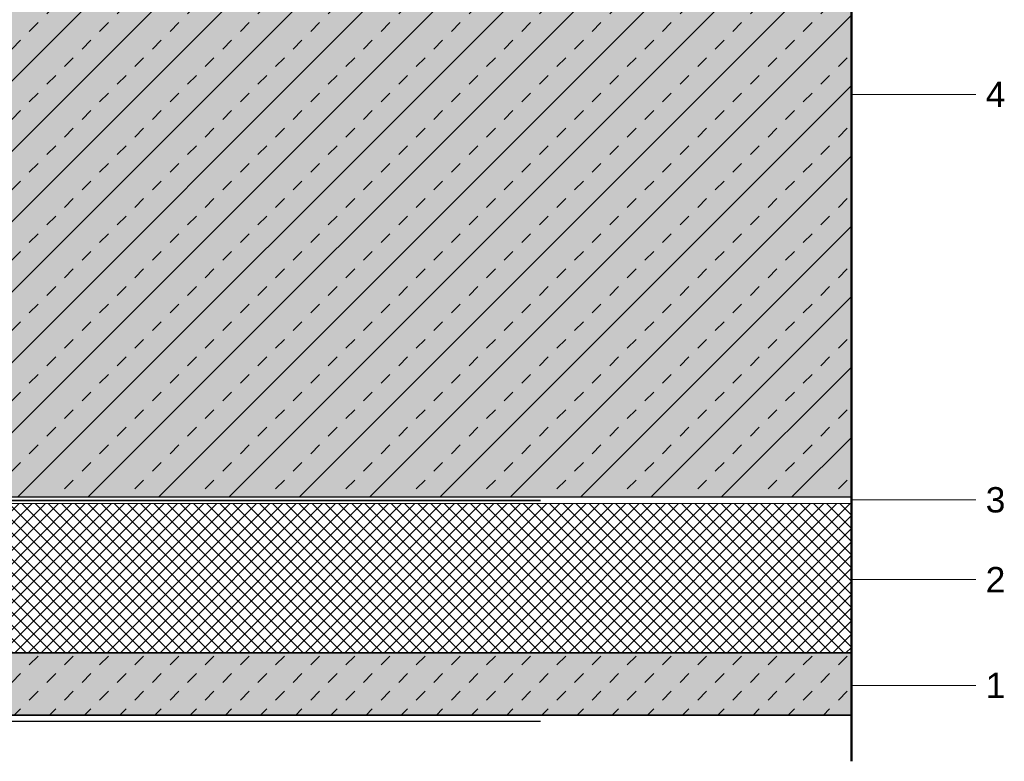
# Model space of a CAD drawing. Header units: metres. Extents: x 0.9 to 30.1, y -10.7 to 8.6.
# Tile 190 of 256: x 12.961 to 13.752, y -2.043 to -1.447. Entities that reach past the tile are written whole.
import ezdxf

# ---------------------------------------------------------------- set-up
doc = ezdxf.new("R2010")
doc.units = ezdxf.units.M
doc.linetypes.add('Dash Style-37', pattern=[2.25, 1, -1.25])
doc.layers.add('Keine', color=7, linetype='Continuous', lineweight=9)
doc.styles.add('Arial', font='arial.ttf')

msp = doc.modelspace()

# ---------------------------------------------------------------- hatches: boundary and pattern name
at = {"layer": 'Keine', "linetype": 'Continuous', "lineweight": 0, "true_color": 0xc0c0c0, "transparency": 33554687}
for points in [[(12.3794, -1.23109), (13.6294, -1.23109), (13.6294, -1.83109), (12.3794, -1.83109)], [(12.3794, -1.95609), (12.3794, -2.00609), (13.6294, -2.00609), (13.6294, -1.95609)]]:
    msp.add_hatch(color=9, dxfattribs=at).paths.add_polyline_path(points)
at = {"layer": 'Keine', "linetype": 'Continuous', "lineweight": 13, "true_color": 0x333333, "transparency": 33554687}
h = msp.add_hatch(dxfattribs=at)
h.set_pattern_fill('Stahlbeton-M1_10', color=250, style=0, pattern_type=2)
h.set_pattern_definition([(45, (0, 0), (0.02828427, -0.02828427), [0.01, -0.01])])
h.paths.add_polyline_path([(12.3794, -1.23109), (13.6294, -1.23109), (13.6294, -1.83109), (12.3794, -1.83109)])
at = {"layer": 'Keine', "linetype": 'Continuous', "lineweight": 13, "true_color": 0x4c4c4c, "transparency": 33554687}
h = msp.add_hatch(dxfattribs=at)
h.set_pattern_fill('Stahlbeton-M1_10-1', color=251, style=0, pattern_type=2)
h.set_pattern_definition([(-135, (0.012426, -0.013254), (0.02828427, -0.02828427), [])])
h.paths.add_polyline_path([(12.3794, -1.23109), (13.6294, -1.23109), (13.6294, -1.83109), (12.3794, -1.83109)])
at = {"layer": 'Keine', "linetype": 'Continuous', "lineweight": 5, "true_color": 0xb9b9b9, "transparency": 33554687}
h = msp.add_hatch(dxfattribs=at)
h.set_pattern_fill('Dämm', color=9, style=0, pattern_type=2)
h.set_pattern_definition([(-45, (0, 0), (0.005303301, 0.005303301), []), (-135, (0, 0), (0.005303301, -0.005303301), [])])
h.paths.add_polyline_path([(12.3794, -1.83609), (12.3794, -1.95609), (13.6294, -1.95609), (13.6294, -1.83609)])
at = {"layer": 'Keine', "linetype": 'Continuous', "lineweight": 13, "true_color": 0x4c4c4c, "transparency": 33554687}
h = msp.add_hatch(dxfattribs=at)
h.set_pattern_fill('unbew_ Beton-M1_10', color=251, style=0, pattern_type=2)
h.set_pattern_definition([(45, (0.014142, 0.014142), (0.02828427, -0.02828427), [0.01, -0.01]), (45, (0.014142, -0.014142), (0.02828427, -0.02828427), [0.01, -0.01])])
h.paths.add_polyline_path([(12.3794, -1.95609), (12.3794, -2.00609), (13.6294, -2.00609), (13.6294, -1.95609)])

# ---------------------------------------------------------------- linework, layer by layer
at = {"layer": 'Keine', "color": 253, "linetype": 'Continuous', "lineweight": 9, "true_color": 0xaaaaaa, "transparency": 33554687}
for p, q in [((13.7294, -1.5072), (13.6294, -1.5072)), ((13.7294, -1.83323), (13.6294, -1.83323)), ((13.7294, -1.89727), (13.6294, -1.89727)), ((13.7294, -1.98229), (13.6294, -1.98229))]:
    msp.add_line(p, q, dxfattribs=at)
at = {"layer": 'Keine', "color": 7, "linetype": 'Dash Style-37', "lineweight": 25, "transparency": 33554687}
msp.add_line((12.3794, -2.01109), (13.6294, -2.01109), dxfattribs=at)
at = {"layer": 'Keine', "color": 7, "linetype": 'Continuous', "lineweight": 35, "transparency": 33554687, "flags": 128}
for points in [[(12.3794, -1.23109), (13.6294, -1.23109), (13.6294, -1.83109), (12.3794, -1.83109)], [(12.3794, -1.95609), (12.3794, -2.00609), (13.6294, -2.00609), (13.6294, -1.95609)]]:
    msp.add_lwpolyline(points, close=True, dxfattribs=at)
at = {"layer": 'Keine', "color": 7, "linetype": 'Continuous', "lineweight": 9, "transparency": 33554687, "flags": 128}
msp.add_lwpolyline([(12.3794, -1.83609), (12.3794, -1.95609), (13.6294, -1.95609), (13.6294, -1.83609)], close=True, dxfattribs=at)

# ---------------------------------------------------------------- texts
at = {"layer": 'Keine', "color": 7, "transparency": 33554687, "char_height": 0.020374, "attachment_point": 6, "line_spacing_factor": 0.969122, "style": 'Arial'}
for s, insert in [('4 ', (13.75317, -1.5072)), ('3 ', (13.75317, -1.83323)), ('2 ', (13.75317, -1.89727)), ('1 ', (13.75317, -1.98229))]:
    msp.add_mtext(s, dxfattribs=dict(at, insert=insert))

# ---------------------------------------------------------------- next in the draw order: wipeouts: each hides what was drawn before it
at = {"color": 255, "linetype": 'Continuous', "lineweight": 9, "transparency": 33554687}
msp.add_wipeout([(12.3794, -1.83109), (13.6294, -1.83109), (13.6294, -1.83609), (12.3794, -1.83609)], dxfattribs=at).dxf.layer = 'Keine'

# ---------------------------------------------------------------- next in the draw order: linework, layer by layer
at = {"layer": 'Keine', "color": 255, "lineweight": 50}
msp.add_line((13.6294, -2.04328), (13.6294, -1.03109), dxfattribs=at)
at = {"layer": 'Keine', "color": 7, "linetype": 'Dash Style-37', "lineweight": 35, "transparency": 33554687}
msp.add_line((12.3794, -1.83359), (13.6294, -1.83359), dxfattribs=at)
at = {"layer": 'Keine', "color": 7, "linetype": 'Continuous', "lineweight": 9, "transparency": 33554687, "flags": 128}
msp.add_lwpolyline([(12.3794, -1.83109), (13.6294, -1.83109), (13.6294, -1.83609), (12.3794, -1.83609)], close=True, dxfattribs=at)

doc.saveas('drawing.dxf')
